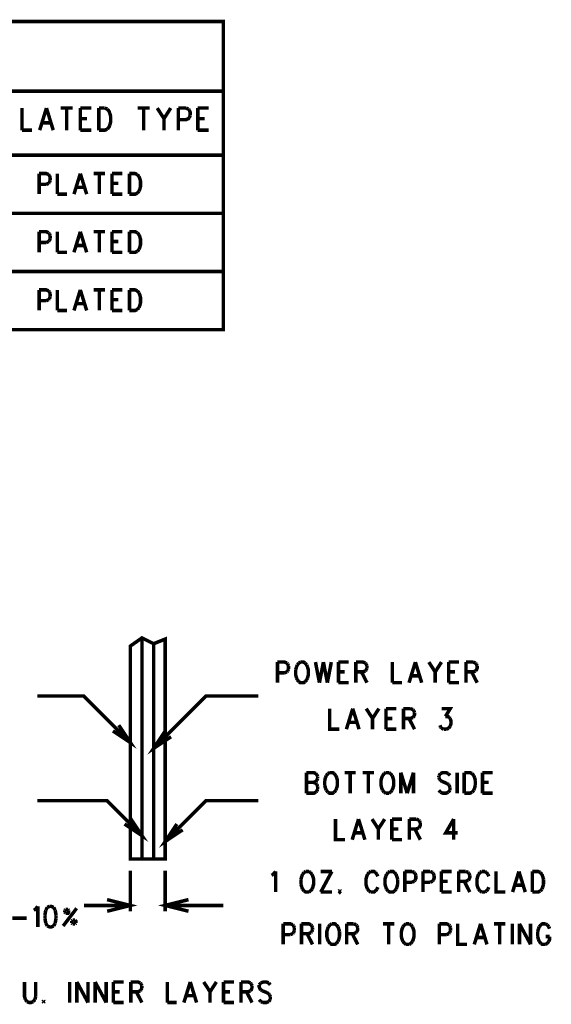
# Model space of a CAD drawing. Extents: x 5.82 to 15.01, y 4.82 to 9.83.
# Tile 9 of 9: x 12.72 to 15.01, y 5.38 to 9.61. Entities that reach past the tile are written whole.
import ezdxf

# ---------------------------------------------------------------- set-up
doc = ezdxf.new("R2010")
doc.units = 0
doc.layers.add('DD_PHO', color=1, linetype='CONTINUOUS')

msp = doc.modelspace()

# ---------------------------------------------------------------- linework, layer by layer
at = {"layer": 'DD_PHO', "const_width": 0.015}
for points in [[(9.95, 9.6), (9.95, 8.275), (13.6, 8.275), (13.6, 9.6), (9.95, 9.6)], [(9.95, 9.3), (13.6, 9.3)], [(12.73363, 9.22765), (12.73363, 9.1325)], [(12.83909, 9.22765), (12.81, 9.1325)], [(12.83909, 9.22765), (12.86818, 9.1325)], [(12.9009, 9.22765), (12.95181, 9.22765)], [(12.92636, 9.22765), (12.92636, 9.1325)], [(12.98454, 9.22765), (12.98454, 9.1325)], [(12.98454, 9.22765), (13.03181, 9.22765)], [(13.06454, 9.22765), (13.06454, 9.1325)], [(13.06454, 9.22765), (13.09, 9.22765)], [(13.09, 9.22765), (13.1009, 9.22312)], [(13.1009, 9.22312), (13.10818, 9.21406), (13.11181, 9.205)], [(13.23181, 9.22765), (13.28272, 9.22765)], [(13.25727, 9.22765), (13.25727, 9.1325)], [(13.31545, 9.22765), (13.34454, 9.18234)], [(13.37363, 9.22765), (13.34454, 9.18234)], [(13.40636, 9.22765), (13.40636, 9.1325)], [(13.40636, 9.22765), (13.43909, 9.22765)], [(13.43909, 9.22765), (13.45, 9.22312)], [(13.45, 9.22312), (13.45363, 9.21859)], [(13.49, 9.22765), (13.49, 9.1325)], [(13.49, 9.22765), (13.53727, 9.22765)], [(12.98454, 9.18234), (13.01363, 9.18234)], [(13.11181, 9.205), (13.11545, 9.1914)], [(13.11545, 9.1914), (13.11545, 9.16875), (13.11181, 9.15515)], [(13.34454, 9.18234), (13.34454, 9.1325)], [(13.45363, 9.18687), (13.45, 9.18234), (13.43909, 9.17781), (13.40636, 9.17781)], [(13.45363, 9.21859), (13.45727, 9.20953), (13.45727, 9.19593)], [(13.45727, 9.19593), (13.45363, 9.18687)], [(13.49, 9.18234), (13.51909, 9.18234)], [(12.8209, 9.16421), (12.85727, 9.16421)], [(13.1009, 9.13703), (13.09, 9.1325), (13.06454, 9.1325)], [(13.11181, 9.15515), (13.10818, 9.14609), (13.1009, 9.13703)], [(12.73363, 9.1325), (12.77727, 9.1325)], [(12.98454, 9.1325), (13.03181, 9.1325)], [(13.49, 9.1325), (13.53727, 9.1325)], [(13.6, 9.025), (9.95, 9.025)], [(12.8075, 8.94609), (12.8075, 8.8575)], [(12.8075, 8.94609), (12.83818, 8.94609), (12.8484, 8.94187)], [(12.8484, 8.94187), (12.85181, 8.93765)], [(12.85181, 8.93765), (12.85522, 8.92921)], [(12.85522, 8.92921), (12.85522, 8.91656)], [(12.8859, 8.94609), (12.8859, 8.8575)], [(12.98477, 8.94609), (12.9575, 8.8575)], [(12.98477, 8.94609), (13.01204, 8.8575)], [(13.04272, 8.94609), (13.09045, 8.94609)], [(13.06659, 8.94609), (13.06659, 8.8575)], [(13.12113, 8.94609), (13.12113, 8.8575)], [(13.12113, 8.94609), (13.16545, 8.94609)], [(13.19613, 8.94609), (13.19613, 8.8575)], [(13.19613, 8.94609), (13.22, 8.94609), (13.23022, 8.94187)], [(13.23022, 8.94187), (13.23704, 8.93343)], [(13.23704, 8.93343), (13.24045, 8.925), (13.24386, 8.91234), (13.24386, 8.89125), (13.24045, 8.87859), (13.23704, 8.87015)], [(12.83818, 8.89968), (12.8075, 8.89968)], [(12.8484, 8.9039), (12.83818, 8.89968)], [(12.85181, 8.90812), (12.8484, 8.9039)], [(12.85522, 8.91656), (12.85181, 8.90812)], [(12.96772, 8.88703), (13.00181, 8.88703)], [(13.12113, 8.9039), (13.1484, 8.9039)], [(12.8859, 8.8575), (12.92681, 8.8575)], [(13.12113, 8.8575), (13.16545, 8.8575)], [(13.23022, 8.86171), (13.22, 8.8575), (13.19613, 8.8575)], [(13.23704, 8.87015), (13.23022, 8.86171)], [(9.95, 8.775), (13.6, 8.775)], [(12.8075, 8.69609), (12.8075, 8.6075)], [(12.8075, 8.69609), (12.83818, 8.69609), (12.8484, 8.69187)], [(12.8484, 8.69187), (12.85181, 8.68765)], [(12.85181, 8.68765), (12.85522, 8.67921)], [(12.85522, 8.67921), (12.85522, 8.66656)], [(12.8859, 8.69609), (12.8859, 8.6075)], [(12.98477, 8.69609), (12.9575, 8.6075)], [(12.98477, 8.69609), (13.01204, 8.6075)], [(13.04272, 8.69609), (13.09045, 8.69609)], [(13.06659, 8.69609), (13.06659, 8.6075)], [(13.12113, 8.69609), (13.12113, 8.6075)], [(13.12113, 8.69609), (13.16545, 8.69609)], [(13.19613, 8.69609), (13.19613, 8.6075)], [(13.19613, 8.69609), (13.22, 8.69609), (13.23022, 8.69187)], [(13.23022, 8.69187), (13.23704, 8.68343)], [(13.23704, 8.68343), (13.24045, 8.675), (13.24386, 8.66234), (13.24386, 8.64125), (13.24045, 8.62859), (13.23704, 8.62015)], [(12.83818, 8.64968), (12.8075, 8.64968)], [(12.8484, 8.6539), (12.83818, 8.64968)], [(12.85181, 8.65812), (12.8484, 8.6539)], [(12.85522, 8.66656), (12.85181, 8.65812)], [(12.96772, 8.63703), (13.00181, 8.63703)], [(13.12113, 8.6539), (13.1484, 8.6539)], [(12.8859, 8.6075), (12.92681, 8.6075)], [(13.12113, 8.6075), (13.16545, 8.6075)], [(13.23022, 8.61171), (13.22, 8.6075), (13.19613, 8.6075)], [(13.23704, 8.62015), (13.23022, 8.61171)], [(9.95, 8.525), (13.6, 8.525)], [(12.8075, 8.44609), (12.8075, 8.3575)], [(12.8075, 8.44609), (12.83818, 8.44609), (12.8484, 8.44187)], [(12.8484, 8.44187), (12.85181, 8.43765)], [(12.85181, 8.43765), (12.85522, 8.42921)], [(12.85522, 8.41656), (12.85181, 8.40812)], [(12.85522, 8.42921), (12.85522, 8.41656)], [(12.8859, 8.44609), (12.8859, 8.3575)], [(12.98477, 8.44609), (12.9575, 8.3575)], [(12.98477, 8.44609), (13.01204, 8.3575)], [(13.04272, 8.44609), (13.09045, 8.44609)], [(13.06659, 8.44609), (13.06659, 8.3575)], [(13.12113, 8.44609), (13.12113, 8.3575)], [(13.12113, 8.44609), (13.16545, 8.44609)], [(13.19613, 8.44609), (13.19613, 8.3575)], [(13.19613, 8.44609), (13.22, 8.44609), (13.23022, 8.44187)], [(13.23022, 8.44187), (13.23704, 8.43343)], [(13.23704, 8.43343), (13.24045, 8.425), (13.24386, 8.41234), (13.24386, 8.39125), (13.24045, 8.37859), (13.23704, 8.37015)], [(12.83818, 8.39968), (12.8075, 8.39968)], [(12.8484, 8.4039), (12.83818, 8.39968)], [(12.85181, 8.40812), (12.8484, 8.4039)], [(12.96772, 8.38703), (13.00181, 8.38703)], [(13.12113, 8.4039), (13.1484, 8.4039)], [(12.8859, 8.3575), (12.92681, 8.3575)], [(13.12113, 8.3575), (13.16545, 8.3575)], [(13.23022, 8.36171), (13.22, 8.3575), (13.19613, 8.3575)], [(13.23704, 8.37015), (13.23022, 8.36171)], [(13.2, 6), (13.2, 6.915), (13.25, 6.95), (13.3, 6.925), (13.35, 6.945), (13.35, 6), (13.2, 6)], [(13.25, 6.95), (13.25, 6)], [(13.3, 6.925), (13.3, 6)], [(13.8325, 6.84609), (13.8325, 6.7575)], [(13.8325, 6.84609), (13.86318, 6.84609), (13.8734, 6.84187)], [(13.8734, 6.84187), (13.87681, 6.83765)], [(13.87681, 6.80812), (13.8734, 6.8039)], [(13.87681, 6.83765), (13.88022, 6.82921)], [(13.88022, 6.81656), (13.87681, 6.80812)], [(13.88022, 6.82921), (13.88022, 6.81656)], [(13.91431, 6.825), (13.9109, 6.81234)], [(13.9109, 6.81234), (13.9109, 6.79125)], [(13.91772, 6.83343), (13.91431, 6.825)], [(13.92454, 6.84187), (13.91772, 6.83343)], [(13.93136, 6.84609), (13.92454, 6.84187)], [(13.95181, 6.84187), (13.945, 6.84609), (13.93136, 6.84609)], [(13.95863, 6.83343), (13.95181, 6.84187)], [(13.96204, 6.825), (13.95863, 6.83343)], [(13.96204, 6.77859), (13.96545, 6.79125), (13.96545, 6.81234), (13.96204, 6.825)], [(13.99613, 6.84609), (14.01318, 6.7575)], [(14.03022, 6.84609), (14.01318, 6.7575)], [(14.03022, 6.84609), (14.04727, 6.7575)], [(14.06431, 6.84609), (14.04727, 6.7575)], [(14.095, 6.84609), (14.095, 6.7575)], [(14.095, 6.84609), (14.13931, 6.84609)], [(14.17, 6.84609), (14.17, 6.7575)], [(14.17, 6.84609), (14.20068, 6.84609), (14.2109, 6.84187)], [(14.2109, 6.80812), (14.20068, 6.8039)], [(14.2109, 6.84187), (14.21431, 6.83765)], [(14.21431, 6.81234), (14.2109, 6.80812)], [(14.21431, 6.83765), (14.21772, 6.82921)], [(14.21772, 6.82078), (14.21431, 6.81234)], [(14.21772, 6.82921), (14.21772, 6.82078)], [(14.32681, 6.84609), (14.32681, 6.7575)], [(14.42568, 6.84609), (14.3984, 6.7575)], [(14.42568, 6.84609), (14.45295, 6.7575)], [(14.48363, 6.84609), (14.5109, 6.8039)], [(14.53818, 6.84609), (14.5109, 6.8039)], [(14.56886, 6.84609), (14.56886, 6.7575)], [(14.56886, 6.84609), (14.61318, 6.84609)], [(14.64386, 6.84609), (14.64386, 6.7575)], [(14.64386, 6.84609), (14.67454, 6.84609)], [(14.67454, 6.84609), (14.68477, 6.84187)], [(14.68477, 6.80812), (14.67454, 6.8039)], [(14.68477, 6.84187), (14.68818, 6.83765)], [(14.69159, 6.82921), (14.69159, 6.82078), (14.68818, 6.81234), (14.68477, 6.80812)], [(14.68818, 6.83765), (14.69159, 6.82921)], [(13.86318, 6.79968), (13.8325, 6.79968)], [(13.8734, 6.8039), (13.86318, 6.79968)], [(13.9109, 6.79125), (13.91431, 6.77859)], [(13.91431, 6.77859), (13.91772, 6.77015)], [(13.91772, 6.77015), (13.92454, 6.76171)], [(13.95181, 6.76171), (13.95863, 6.77015)], [(13.95863, 6.77015), (13.96204, 6.77859)], [(14.095, 6.8039), (14.12227, 6.8039)], [(14.20068, 6.8039), (14.17, 6.8039)], [(14.19386, 6.8039), (14.21772, 6.7575)], [(14.40863, 6.78703), (14.44272, 6.78703)], [(14.5109, 6.8039), (14.5109, 6.7575)], [(14.56886, 6.8039), (14.59613, 6.8039)], [(14.67454, 6.8039), (14.64386, 6.8039)], [(14.66772, 6.8039), (14.69159, 6.7575)], [(13.92454, 6.76171), (13.93136, 6.7575), (13.945, 6.7575), (13.95181, 6.76171)], [(14.095, 6.7575), (14.13931, 6.7575)], [(14.32681, 6.7575), (14.36772, 6.7575)], [(14.56886, 6.7575), (14.61318, 6.7575)], [(12.8, 6.7), (13, 6.7), (13.2, 6.5)], [(13.75, 6.7), (13.525, 6.7), (13.3, 6.475)], [(14.0575, 6.64609), (14.0575, 6.5575), (14.0984, 6.5575)], [(14.15636, 6.64609), (14.12909, 6.5575)], [(14.15636, 6.64609), (14.18363, 6.5575)], [(14.21431, 6.64609), (14.24159, 6.6039)], [(14.26886, 6.64609), (14.24159, 6.6039)], [(14.29954, 6.64609), (14.29954, 6.5575)], [(14.29954, 6.64609), (14.34386, 6.64609)], [(14.37454, 6.64609), (14.37454, 6.5575)], [(14.37454, 6.64609), (14.40522, 6.64609)], [(14.40522, 6.64609), (14.41545, 6.64187)], [(14.41545, 6.64187), (14.41886, 6.63765)], [(14.41886, 6.63765), (14.42227, 6.62921)], [(14.53818, 6.64609), (14.57568, 6.64609), (14.55522, 6.61234)], [(14.24159, 6.6039), (14.24159, 6.5575)], [(14.29954, 6.6039), (14.32681, 6.6039)], [(14.40522, 6.6039), (14.37454, 6.6039)], [(14.3984, 6.6039), (14.42227, 6.5575)], [(14.41545, 6.60812), (14.40522, 6.6039)], [(14.42227, 6.62921), (14.42227, 6.62078), (14.41886, 6.61234), (14.41545, 6.60812)], [(14.55522, 6.61234), (14.56545, 6.61234), (14.57227, 6.60812)], [(14.57227, 6.60812), (14.57568, 6.6039)], [(14.57568, 6.6039), (14.57909, 6.59125), (14.57909, 6.58281), (14.57568, 6.57015)], [(13.15, 6.575), (13.2, 6.5), (13.125, 6.55)], [(14.13931, 6.58703), (14.1734, 6.58703)], [(14.29954, 6.5575), (14.34386, 6.5575)], [(14.53477, 6.56593), (14.53136, 6.57437)], [(14.53818, 6.56171), (14.53477, 6.56593)], [(14.5484, 6.5575), (14.53818, 6.56171)], [(14.55863, 6.5575), (14.5484, 6.5575)], [(14.56886, 6.56171), (14.55863, 6.5575)], [(14.57568, 6.57015), (14.56886, 6.56171)], [(13.35, 6.55), (13.3, 6.475), (13.375, 6.525)], [(13.9575, 6.37109), (13.9575, 6.2825)], [(13.9575, 6.37109), (13.98818, 6.37109), (13.9984, 6.36687)], [(13.9984, 6.36687), (14.00181, 6.36265)], [(14.00181, 6.36265), (14.00522, 6.35421)], [(14.00522, 6.34578), (14.00181, 6.33734)], [(14.00522, 6.35421), (14.00522, 6.34578)], [(14.03931, 6.35), (14.0359, 6.33734)], [(14.04272, 6.35843), (14.03931, 6.35)], [(14.04954, 6.36687), (14.04272, 6.35843)], [(14.05636, 6.37109), (14.04954, 6.36687)], [(14.07681, 6.36687), (14.07, 6.37109), (14.05636, 6.37109)], [(14.08363, 6.35843), (14.07681, 6.36687)], [(14.08704, 6.35), (14.08363, 6.35843)], [(14.08704, 6.30359), (14.09045, 6.31625), (14.09045, 6.33734), (14.08704, 6.35)], [(14.12113, 6.37109), (14.16886, 6.37109)], [(14.145, 6.37109), (14.145, 6.2825)], [(14.19954, 6.37109), (14.24727, 6.37109)], [(14.2234, 6.37109), (14.2234, 6.2825)], [(14.28477, 6.35843), (14.28136, 6.35), (14.27795, 6.33734), (14.27795, 6.31625), (14.28136, 6.30359), (14.28477, 6.29515)], [(14.29159, 6.36687), (14.28477, 6.35843)], [(14.2984, 6.37109), (14.29159, 6.36687)], [(14.31204, 6.37109), (14.2984, 6.37109)], [(14.31886, 6.36687), (14.31204, 6.37109)], [(14.32568, 6.35843), (14.31886, 6.36687)], [(14.32568, 6.29515), (14.32909, 6.30359), (14.3325, 6.31625), (14.3325, 6.33734), (14.32909, 6.35), (14.32568, 6.35843)], [(14.36318, 6.37109), (14.36318, 6.2825)], [(14.36318, 6.37109), (14.39045, 6.2825)], [(14.41772, 6.37109), (14.39045, 6.2825)], [(14.41772, 6.37109), (14.41772, 6.2825)], [(14.53363, 6.36687), (14.52681, 6.35843)], [(14.52681, 6.35843), (14.52681, 6.35)], [(14.52681, 6.35), (14.53022, 6.34156)], [(14.53022, 6.34156), (14.53363, 6.33734)], [(14.56772, 6.36687), (14.5575, 6.37109), (14.54386, 6.37109), (14.53363, 6.36687)], [(14.57454, 6.35843), (14.56772, 6.36687)], [(14.60522, 6.37109), (14.60522, 6.2825)], [(14.6359, 6.37109), (14.6359, 6.2825)], [(14.6359, 6.37109), (14.65977, 6.37109), (14.67, 6.36687)], [(14.67, 6.36687), (14.67681, 6.35843)], [(14.67681, 6.35843), (14.68022, 6.35)], [(14.68022, 6.35), (14.68363, 6.33734)], [(14.71431, 6.37109), (14.71431, 6.2825)], [(14.71431, 6.37109), (14.75863, 6.37109)], [(13.9575, 6.3289), (13.98818, 6.3289)], [(13.9984, 6.33312), (13.98818, 6.3289)], [(13.98818, 6.3289), (13.9984, 6.32468)], [(14.00181, 6.33734), (13.9984, 6.33312)], [(13.9984, 6.32468), (14.00181, 6.32046)], [(14.00181, 6.32046), (14.00522, 6.31203)], [(14.00522, 6.29937), (14.00181, 6.29093)], [(14.00522, 6.31203), (14.00522, 6.29937)], [(14.0359, 6.33734), (14.0359, 6.31625)], [(14.0359, 6.31625), (14.03931, 6.30359)], [(14.03931, 6.30359), (14.04272, 6.29515)], [(14.08363, 6.29515), (14.08704, 6.30359)], [(14.53363, 6.33734), (14.54045, 6.33312)], [(14.54045, 6.33312), (14.5609, 6.32468)], [(14.5609, 6.32468), (14.56772, 6.32046)], [(14.56772, 6.32046), (14.57113, 6.31625)], [(14.57113, 6.31625), (14.57454, 6.30781)], [(14.57454, 6.30781), (14.57454, 6.29515)], [(14.68022, 6.30359), (14.67681, 6.29515)], [(14.68363, 6.31625), (14.68022, 6.30359)], [(14.68363, 6.33734), (14.68363, 6.31625)], [(14.71431, 6.3289), (14.74159, 6.3289)], [(13.9984, 6.28671), (13.98818, 6.2825), (13.9575, 6.2825)], [(14.00181, 6.29093), (13.9984, 6.28671)], [(14.04272, 6.29515), (14.04954, 6.28671)], [(14.04954, 6.28671), (14.05636, 6.2825), (14.07, 6.2825), (14.07681, 6.28671)], [(14.07681, 6.28671), (14.08363, 6.29515)], [(14.28477, 6.29515), (14.29159, 6.28671)], [(14.29159, 6.28671), (14.2984, 6.2825)], [(14.2984, 6.2825), (14.31204, 6.2825)], [(14.31204, 6.2825), (14.31886, 6.28671)], [(14.31886, 6.28671), (14.32568, 6.29515)], [(14.53363, 6.28671), (14.52681, 6.29515)], [(14.56772, 6.28671), (14.5575, 6.2825), (14.54386, 6.2825), (14.53363, 6.28671)], [(14.57454, 6.29515), (14.56772, 6.28671)], [(14.67, 6.28671), (14.65977, 6.2825), (14.6359, 6.2825)], [(14.67681, 6.29515), (14.67, 6.28671)], [(14.71431, 6.2825), (14.75863, 6.2825)], [(13.25, 6.1), (13.1, 6.25), (12.8, 6.25)], [(13.35, 6.075), (13.525, 6.25), (13.75, 6.25)], [(13.2, 6.175), (13.25, 6.1), (13.175, 6.15)], [(13.4, 6.15), (13.35, 6.075), (13.425, 6.125)], [(14.0825, 6.17109), (14.0825, 6.0825), (14.1234, 6.0825)], [(14.18136, 6.17109), (14.15409, 6.0825)], [(14.18136, 6.17109), (14.20863, 6.0825)], [(14.23931, 6.17109), (14.26659, 6.1289)], [(14.29386, 6.17109), (14.26659, 6.1289)], [(14.32454, 6.17109), (14.32454, 6.0825)], [(14.32454, 6.17109), (14.36886, 6.17109)], [(14.39954, 6.17109), (14.39954, 6.0825)], [(14.39954, 6.17109), (14.43022, 6.17109)], [(14.43022, 6.17109), (14.44045, 6.16687)], [(14.44045, 6.13312), (14.43022, 6.1289)], [(14.44045, 6.16687), (14.44386, 6.16265)], [(14.44727, 6.15421), (14.44727, 6.14578), (14.44386, 6.13734), (14.44045, 6.13312)], [(14.44386, 6.16265), (14.44727, 6.15421)], [(14.59045, 6.17109), (14.55636, 6.11203), (14.6075, 6.11203)], [(14.59045, 6.17109), (14.59045, 6.0825)], [(14.16431, 6.11203), (14.1984, 6.11203)], [(14.26659, 6.1289), (14.26659, 6.0825)], [(14.32454, 6.1289), (14.35181, 6.1289)], [(14.43022, 6.1289), (14.39954, 6.1289)], [(14.4234, 6.1289), (14.44727, 6.0825)], [(14.32454, 6.0825), (14.36886, 6.0825)], [(13.2, 5.95), (13.2, 5.775)], [(13.35, 5.95), (13.35, 5.775)], [(13.8075, 5.92921), (13.81431, 5.93343)], [(13.81431, 5.93343), (13.82454, 5.94609)], [(13.82454, 5.94609), (13.82454, 5.8575)], [(13.93704, 5.925), (13.93363, 5.91234)], [(13.94045, 5.93343), (13.93704, 5.925)], [(13.94727, 5.94187), (13.94045, 5.93343)], [(13.95409, 5.94609), (13.94727, 5.94187)], [(13.96772, 5.94609), (13.95409, 5.94609)], [(13.97454, 5.94187), (13.96772, 5.94609)], [(13.98136, 5.93343), (13.97454, 5.94187)], [(13.98136, 5.87015), (13.98477, 5.87859), (13.98818, 5.89125), (13.98818, 5.91234), (13.98477, 5.925), (13.98136, 5.93343)], [(14.06659, 5.94609), (14.01886, 5.8575)], [(14.01886, 5.94609), (14.06659, 5.94609)], [(14.22, 5.93343), (14.21659, 5.925), (14.21318, 5.91234), (14.21318, 5.89125), (14.21659, 5.87859), (14.22, 5.87015)], [(14.22681, 5.94187), (14.22, 5.93343)], [(14.23363, 5.94609), (14.22681, 5.94187)], [(14.25409, 5.94187), (14.24727, 5.94609), (14.23363, 5.94609)], [(14.2609, 5.93343), (14.25409, 5.94187)], [(14.26431, 5.925), (14.2609, 5.93343)], [(14.2984, 5.925), (14.295, 5.91234), (14.295, 5.89125), (14.2984, 5.87859)], [(14.30181, 5.93343), (14.2984, 5.925)], [(14.30863, 5.94187), (14.30181, 5.93343)], [(14.31545, 5.94609), (14.30863, 5.94187)], [(14.3359, 5.94187), (14.32909, 5.94609), (14.31545, 5.94609)], [(14.34272, 5.93343), (14.3359, 5.94187)], [(14.34613, 5.925), (14.34272, 5.93343)], [(14.34954, 5.91234), (14.34613, 5.925)], [(14.38022, 5.94609), (14.38022, 5.8575)], [(14.38022, 5.94609), (14.4109, 5.94609)], [(14.4109, 5.94609), (14.42113, 5.94187)], [(14.42113, 5.94187), (14.42454, 5.93765)], [(14.42454, 5.93765), (14.42795, 5.92921)], [(14.42795, 5.92921), (14.42795, 5.91656), (14.42454, 5.90812)], [(14.45863, 5.94609), (14.45863, 5.8575)], [(14.45863, 5.94609), (14.48931, 5.94609)], [(14.48931, 5.94609), (14.49954, 5.94187)], [(14.49954, 5.94187), (14.50295, 5.93765)], [(14.50295, 5.93765), (14.50636, 5.92921)], [(14.50636, 5.92921), (14.50636, 5.91656), (14.50295, 5.90812)], [(14.53704, 5.94609), (14.53704, 5.8575)], [(14.53704, 5.94609), (14.58136, 5.94609)], [(14.61204, 5.94609), (14.61204, 5.8575)], [(14.61204, 5.94609), (14.64272, 5.94609)], [(14.64272, 5.94609), (14.65295, 5.94187)], [(14.65295, 5.94187), (14.65636, 5.93765)], [(14.65977, 5.92921), (14.65977, 5.92078), (14.65636, 5.91234), (14.65295, 5.90812)], [(14.65636, 5.93765), (14.65977, 5.92921)], [(14.69727, 5.93343), (14.69386, 5.925), (14.69045, 5.91234), (14.69045, 5.89125), (14.69386, 5.87859), (14.69727, 5.87015)], [(14.70409, 5.94187), (14.69727, 5.93343)], [(14.7109, 5.94609), (14.70409, 5.94187)], [(14.72454, 5.94609), (14.7109, 5.94609)], [(14.73136, 5.94187), (14.72454, 5.94609)], [(14.73818, 5.93343), (14.73136, 5.94187)], [(14.74159, 5.925), (14.73818, 5.93343)], [(14.77227, 5.94609), (14.77227, 5.8575), (14.81318, 5.8575)], [(14.87113, 5.94609), (14.84386, 5.8575)], [(14.87113, 5.94609), (14.8984, 5.8575)], [(14.92909, 5.94609), (14.92909, 5.8575)], [(14.92909, 5.94609), (14.95295, 5.94609), (14.96318, 5.94187)], [(14.96318, 5.94187), (14.97, 5.93343)], [(14.97, 5.93343), (14.9734, 5.925)], [(14.9734, 5.925), (14.97681, 5.91234)], [(13.93363, 5.91234), (13.93363, 5.89125)], [(13.93363, 5.89125), (13.93704, 5.87859)], [(13.93704, 5.87859), (13.94045, 5.87015)], [(14.2609, 5.87015), (14.26431, 5.87859)], [(14.2984, 5.87859), (14.30181, 5.87015)], [(14.34272, 5.87015), (14.34613, 5.87859)], [(14.34613, 5.87859), (14.34954, 5.89125)], [(14.34954, 5.89125), (14.34954, 5.91234)], [(14.4109, 5.89968), (14.38022, 5.89968)], [(14.42113, 5.9039), (14.4109, 5.89968)], [(14.42454, 5.90812), (14.42113, 5.9039)], [(14.48931, 5.89968), (14.45863, 5.89968)], [(14.49954, 5.9039), (14.48931, 5.89968)], [(14.50295, 5.90812), (14.49954, 5.9039)], [(14.53704, 5.9039), (14.56431, 5.9039)], [(14.64272, 5.9039), (14.61204, 5.9039)], [(14.6359, 5.9039), (14.65977, 5.8575)], [(14.65295, 5.90812), (14.64272, 5.9039)], [(14.73818, 5.87015), (14.74159, 5.87859)], [(14.85409, 5.88703), (14.88818, 5.88703)], [(14.9734, 5.87859), (14.97, 5.87015)], [(14.97681, 5.89125), (14.9734, 5.87859)], [(14.97681, 5.91234), (14.97681, 5.89125)], [(13.94045, 5.87015), (13.94727, 5.86171)], [(13.94727, 5.86171), (13.95409, 5.8575), (13.96772, 5.8575)], [(13.96772, 5.8575), (13.97454, 5.86171)], [(13.97454, 5.86171), (13.98136, 5.87015)], [(14.01886, 5.8575), (14.06659, 5.8575)], [(14.10068, 5.86593), (14.09727, 5.86171)], [(14.09727, 5.86171), (14.10068, 5.8575), (14.10409, 5.86171)], [(14.10409, 5.86171), (14.10068, 5.86593)], [(14.22, 5.87015), (14.22681, 5.86171)], [(14.22681, 5.86171), (14.23363, 5.8575)], [(14.23363, 5.8575), (14.24727, 5.8575), (14.25409, 5.86171)], [(14.25409, 5.86171), (14.2609, 5.87015)], [(14.30181, 5.87015), (14.30863, 5.86171)], [(14.30863, 5.86171), (14.31545, 5.8575), (14.32909, 5.8575), (14.3359, 5.86171)], [(14.3359, 5.86171), (14.34272, 5.87015)], [(14.53704, 5.8575), (14.58136, 5.8575)], [(14.69727, 5.87015), (14.70409, 5.86171)], [(14.70409, 5.86171), (14.7109, 5.8575)], [(14.7109, 5.8575), (14.72454, 5.8575)], [(14.72454, 5.8575), (14.73136, 5.86171)], [(14.73136, 5.86171), (14.73818, 5.87015)], [(14.96318, 5.86171), (14.95295, 5.8575), (14.92909, 5.8575)], [(14.97, 5.87015), (14.96318, 5.86171)], [(12.79159, 5.78343), (12.80181, 5.79609)], [(12.80181, 5.79609), (12.80181, 5.7075)], [(12.84272, 5.79187), (12.8359, 5.77921)], [(12.85295, 5.79609), (12.84272, 5.79187)], [(12.87, 5.79187), (12.85977, 5.79609), (12.85295, 5.79609)], [(12.87681, 5.77921), (12.87, 5.79187)], [(13.2, 5.8), (13, 5.8)], [(13.1, 5.825), (13.2, 5.8), (13.1, 5.775)], [(13.45, 5.775), (13.35, 5.8), (13.45, 5.825)], [(13.35, 5.8), (13.6, 5.8)], [(12.78477, 5.77921), (12.79159, 5.78343)], [(12.8359, 5.77921), (12.8325, 5.75812)], [(12.8325, 5.75812), (12.8325, 5.74546)], [(12.88022, 5.75812), (12.87681, 5.77921)], [(12.88022, 5.74546), (12.88022, 5.75812)], [(12.96886, 5.78765), (12.9109, 5.71171)], [(12.92113, 5.78343), (12.91772, 5.77921)], [(12.91772, 5.77921), (12.91772, 5.77078)], [(12.91772, 5.77078), (12.92113, 5.76656)], [(12.93136, 5.78343), (12.92113, 5.78343)], [(12.92113, 5.76656), (12.93136, 5.76656), (12.93477, 5.77078), (12.93477, 5.77921)], [(12.93477, 5.77921), (12.93136, 5.78343)], [(12.69272, 5.74546), (12.75409, 5.74546)], [(12.8325, 5.74546), (12.8359, 5.72437)], [(12.8359, 5.72437), (12.84272, 5.71171)], [(12.84272, 5.71171), (12.85295, 5.7075), (12.85977, 5.7075), (12.87, 5.71171)], [(12.87, 5.71171), (12.87681, 5.72437)], [(12.87681, 5.72437), (12.88022, 5.74546)], [(12.95181, 5.73703), (12.9484, 5.73281)], [(12.9484, 5.73281), (12.9484, 5.72437)], [(12.9484, 5.72437), (12.95181, 5.72015)], [(12.96204, 5.73703), (12.95181, 5.73703)], [(12.95181, 5.72015), (12.96204, 5.72015)], [(12.96545, 5.72437), (12.96545, 5.73281), (12.96204, 5.73703)], [(12.96204, 5.72015), (12.96545, 5.72437)], [(13.8575, 5.72109), (13.8575, 5.6325)], [(13.8575, 5.72109), (13.88818, 5.72109), (13.8984, 5.71687)], [(13.8984, 5.71687), (13.90181, 5.71265)], [(13.90181, 5.71265), (13.90522, 5.70421)], [(13.9359, 5.72109), (13.9359, 5.6325)], [(13.9359, 5.72109), (13.96659, 5.72109), (13.97681, 5.71687)], [(13.97681, 5.71687), (13.98022, 5.71265)], [(13.98022, 5.71265), (13.98363, 5.70421)], [(14.01431, 5.72109), (14.01431, 5.6325)], [(14.05181, 5.70843), (14.0484, 5.7)], [(14.05863, 5.71687), (14.05181, 5.70843)], [(14.06545, 5.72109), (14.05863, 5.71687)], [(14.0859, 5.71687), (14.07909, 5.72109), (14.06545, 5.72109)], [(14.09272, 5.70843), (14.0859, 5.71687)], [(14.09613, 5.7), (14.09272, 5.70843)], [(14.13022, 5.72109), (14.13022, 5.6325)], [(14.13022, 5.72109), (14.1609, 5.72109)], [(14.1609, 5.72109), (14.17113, 5.71687)], [(14.17113, 5.71687), (14.17454, 5.71265)], [(14.17454, 5.71265), (14.17795, 5.70421)], [(14.28704, 5.72109), (14.33477, 5.72109)], [(14.3109, 5.72109), (14.3109, 5.6325)], [(14.37227, 5.70843), (14.36886, 5.7), (14.36545, 5.68734), (14.36545, 5.66625), (14.36886, 5.65359), (14.37227, 5.64515)], [(14.37909, 5.71687), (14.37227, 5.70843)], [(14.3859, 5.72109), (14.37909, 5.71687)], [(14.39954, 5.72109), (14.3859, 5.72109)], [(14.40636, 5.71687), (14.39954, 5.72109)], [(14.41318, 5.70843), (14.40636, 5.71687)], [(14.41318, 5.64515), (14.41659, 5.65359), (14.42, 5.66625), (14.42, 5.68734), (14.41659, 5.7), (14.41318, 5.70843)], [(14.52909, 5.72109), (14.52909, 5.6325)], [(14.52909, 5.72109), (14.55977, 5.72109), (14.57, 5.71687)], [(14.57, 5.71687), (14.5734, 5.71265)], [(14.5734, 5.71265), (14.57681, 5.70421)], [(14.6075, 5.72109), (14.6075, 5.6325), (14.6484, 5.6325)], [(14.70636, 5.72109), (14.67909, 5.6325)], [(14.70636, 5.72109), (14.73363, 5.6325)], [(14.76431, 5.72109), (14.81204, 5.72109)], [(14.78818, 5.72109), (14.78818, 5.6325)], [(14.84272, 5.72109), (14.84272, 5.6325)], [(14.8734, 5.72109), (14.8734, 5.6325)], [(14.8734, 5.72109), (14.92113, 5.6325)], [(14.92113, 5.72109), (14.92113, 5.6325)], [(14.95863, 5.70843), (14.95522, 5.7)], [(14.96545, 5.71687), (14.95863, 5.70843)], [(14.9859, 5.72109), (14.97227, 5.72109), (14.96545, 5.71687)], [(14.99272, 5.71687), (14.9859, 5.72109)], [(14.99954, 5.70843), (14.99272, 5.71687)], [(15.00295, 5.7), (14.99954, 5.70843)], [(13.88818, 5.67468), (13.8575, 5.67468)], [(13.8984, 5.6789), (13.88818, 5.67468)], [(13.90181, 5.68312), (13.8984, 5.6789)], [(13.90522, 5.69156), (13.90181, 5.68312)], [(13.90522, 5.70421), (13.90522, 5.69156)], [(13.96659, 5.6789), (13.9359, 5.6789)], [(13.95977, 5.6789), (13.98363, 5.6325)], [(13.97681, 5.68312), (13.96659, 5.6789)], [(13.98022, 5.68734), (13.97681, 5.68312)], [(13.98363, 5.69578), (13.98022, 5.68734)], [(13.98363, 5.70421), (13.98363, 5.69578)], [(14.0484, 5.7), (14.045, 5.68734), (14.045, 5.66625), (14.0484, 5.65359)], [(14.09954, 5.68734), (14.09613, 5.7)], [(14.09613, 5.65359), (14.09954, 5.66625)], [(14.09954, 5.66625), (14.09954, 5.68734)], [(14.1609, 5.6789), (14.13022, 5.6789)], [(14.15409, 5.6789), (14.17795, 5.6325)], [(14.17113, 5.68312), (14.1609, 5.6789)], [(14.17454, 5.68734), (14.17113, 5.68312)], [(14.17795, 5.70421), (14.17795, 5.69578), (14.17454, 5.68734)], [(14.55977, 5.67468), (14.52909, 5.67468)], [(14.57, 5.6789), (14.55977, 5.67468)], [(14.5734, 5.68312), (14.57, 5.6789)], [(14.57681, 5.69156), (14.5734, 5.68312)], [(14.57681, 5.70421), (14.57681, 5.69156)], [(14.95522, 5.7), (14.95181, 5.68734)], [(14.95181, 5.68734), (14.95181, 5.66625)], [(14.95181, 5.66625), (14.95522, 5.65359)], [(14.9859, 5.66625), (15.00295, 5.66625)], [(14.99954, 5.64515), (15.00295, 5.65359), (15.00295, 5.66625)], [(14.0484, 5.65359), (14.05181, 5.64515)], [(14.05181, 5.64515), (14.05863, 5.63671)], [(14.05863, 5.63671), (14.06545, 5.6325), (14.07909, 5.6325), (14.0859, 5.63671)], [(14.0859, 5.63671), (14.09272, 5.64515)], [(14.09272, 5.64515), (14.09613, 5.65359)], [(14.37227, 5.64515), (14.37909, 5.63671)], [(14.37909, 5.63671), (14.3859, 5.6325)], [(14.3859, 5.6325), (14.39954, 5.6325)], [(14.39954, 5.6325), (14.40636, 5.63671)], [(14.40636, 5.63671), (14.41318, 5.64515)], [(14.68931, 5.66203), (14.7234, 5.66203)], [(14.95522, 5.65359), (14.95863, 5.64515)], [(14.95863, 5.64515), (14.96545, 5.63671)], [(14.96545, 5.63671), (14.97227, 5.6325), (14.9859, 5.6325)], [(14.9859, 5.6325), (14.99272, 5.63671)], [(14.99272, 5.63671), (14.99954, 5.64515)], [(12.745, 5.47109), (12.745, 5.40781), (12.7484, 5.39515)], [(12.79272, 5.40781), (12.79272, 5.47109)], [(12.93931, 5.47109), (12.93931, 5.3825)], [(12.97, 5.47109), (12.97, 5.3825)], [(12.97, 5.47109), (13.01772, 5.3825)], [(13.01772, 5.47109), (13.01772, 5.3825)], [(13.0484, 5.47109), (13.0484, 5.3825)], [(13.0484, 5.47109), (13.09613, 5.3825)], [(13.09613, 5.47109), (13.09613, 5.3825)], [(13.12681, 5.47109), (13.12681, 5.3825)], [(13.12681, 5.47109), (13.17113, 5.47109)], [(13.20181, 5.47109), (13.20181, 5.3825)], [(13.20181, 5.47109), (13.2325, 5.47109), (13.24272, 5.46687)], [(13.24272, 5.46687), (13.24613, 5.46265)], [(13.24613, 5.46265), (13.24954, 5.45421)], [(13.24954, 5.45421), (13.24954, 5.44578)], [(13.35863, 5.47109), (13.35863, 5.3825)], [(13.4575, 5.47109), (13.43022, 5.3825)], [(13.4575, 5.47109), (13.48477, 5.3825)], [(13.51545, 5.47109), (13.54272, 5.4289)], [(13.57, 5.47109), (13.54272, 5.4289)], [(13.60068, 5.47109), (13.60068, 5.3825)], [(13.60068, 5.47109), (13.645, 5.47109)], [(13.67568, 5.47109), (13.67568, 5.3825)], [(13.67568, 5.47109), (13.70636, 5.47109), (13.71659, 5.46687)], [(13.71659, 5.46687), (13.72, 5.46265)], [(13.72, 5.46265), (13.7234, 5.45421)], [(13.7234, 5.45421), (13.7234, 5.44578)], [(13.7609, 5.46687), (13.75409, 5.45843)], [(13.75409, 5.45843), (13.75409, 5.45), (13.7575, 5.44156), (13.7609, 5.43734)], [(13.77113, 5.47109), (13.7609, 5.46687)], [(13.795, 5.46687), (13.78477, 5.47109), (13.77113, 5.47109)], [(13.80181, 5.45843), (13.795, 5.46687)], [(13.12681, 5.4289), (13.15409, 5.4289)], [(13.2325, 5.4289), (13.20181, 5.4289)], [(13.22568, 5.4289), (13.24954, 5.3825)], [(13.24272, 5.43312), (13.2325, 5.4289)], [(13.24613, 5.43734), (13.24272, 5.43312)], [(13.24954, 5.44578), (13.24613, 5.43734)], [(13.44045, 5.41203), (13.47454, 5.41203)], [(13.54272, 5.4289), (13.54272, 5.3825)], [(13.60068, 5.4289), (13.62795, 5.4289)], [(13.70636, 5.4289), (13.67568, 5.4289)], [(13.69954, 5.4289), (13.7234, 5.3825)], [(13.71659, 5.43312), (13.70636, 5.4289)], [(13.7234, 5.44578), (13.72, 5.43734), (13.71659, 5.43312)], [(13.7609, 5.43734), (13.76772, 5.43312)], [(13.76772, 5.43312), (13.78818, 5.42468)], [(13.78818, 5.42468), (13.795, 5.42046)], [(13.795, 5.42046), (13.7984, 5.41625)], [(13.7984, 5.41625), (13.80181, 5.40781)], [(12.7484, 5.39515), (12.75522, 5.38671)], [(12.75522, 5.38671), (12.76545, 5.3825), (12.77227, 5.3825), (12.7825, 5.38671)], [(12.7825, 5.38671), (12.78931, 5.39515)], [(12.78931, 5.39515), (12.79272, 5.40781)], [(12.82681, 5.39093), (12.8234, 5.38671)], [(12.8234, 5.38671), (12.82681, 5.3825)], [(12.83022, 5.38671), (12.82681, 5.39093)], [(12.82681, 5.3825), (12.83022, 5.38671)], [(13.12681, 5.3825), (13.17113, 5.3825)], [(13.35863, 5.3825), (13.39954, 5.3825)], [(13.60068, 5.3825), (13.645, 5.3825)], [(13.7609, 5.38671), (13.75409, 5.39515)], [(13.77113, 5.3825), (13.7609, 5.38671)], [(13.795, 5.38671), (13.78477, 5.3825), (13.77113, 5.3825)], [(13.80181, 5.39515), (13.795, 5.38671)], [(13.80181, 5.40781), (13.80181, 5.39515)]]:
    msp.add_lwpolyline(points, dxfattribs=at)

doc.saveas('drawing.dxf')
